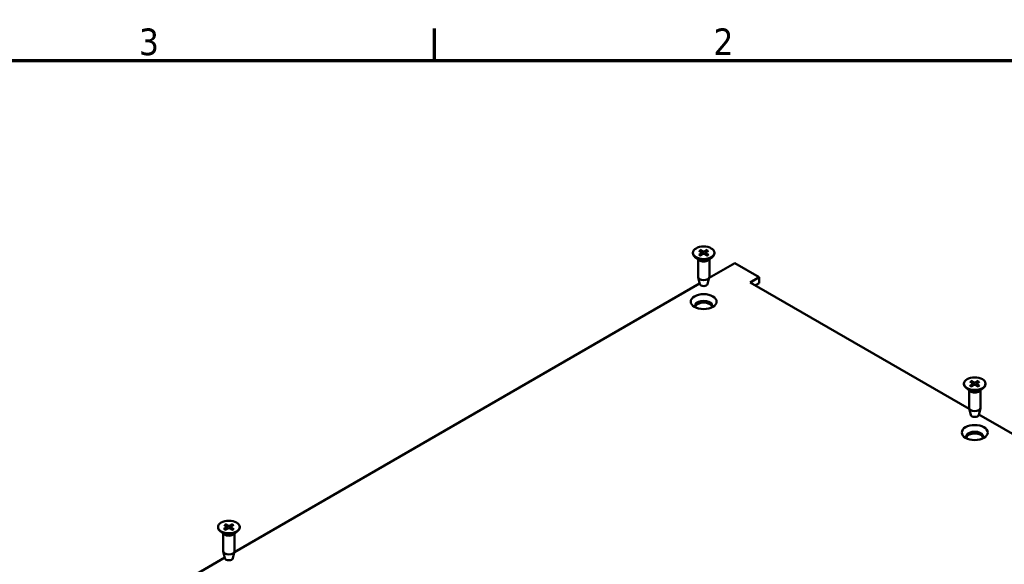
# Model space of a CAD drawing. Header units: millimetres. Extents: x 3 to 957, y 17 to 604.
# Tile 11 of 12: x 633 to 839, y 487 to 601. Entities that reach past the tile are written whole.
import ezdxf

# ---------------------------------------------------------------- set-up
doc = ezdxf.new("R2010")
doc.units = ezdxf.units.MM
doc.header["$LTSCALE"] = 1.111111
doc.layers.add('Border (ANSI)', color=7, linetype='Continuous', lineweight=70)
doc.layers.add('Visible (ANSI)', color=7, linetype='Continuous', lineweight=50)
doc.styles.add('Note Text (ANSI)', font='tahoma.ttf')

# ---------------------------------------------------------------- blocks, each defined once
blk = doc.blocks.new('Borders Default Border')
at = {"layer": 'Border (ANSI)'}
blk.add_line((647.7, 533.4), (647.7, 539.42), dxfattribs=at)
at = {"layer": 'Border (ANSI)', "flags": 128}
blk.add_lwpolyline([(12.7, 25.4), (12.7, 533.4), (850.9, 533.4), (850.9, 25.4), (12.7, 25.4)], dxfattribs=at)
at = {"layer": 'Border (ANSI)', "char_height": 5, "attachment_point": 7, "style": 'Note Text (ANSI)'}
for s, insert in [('3', (592.17, 534.31)), ('2', (700.16, 534.42))]:
    blk.add_mtext(s, dxfattribs=dict(at, insert=insert))

msp = doc.modelspace()

# ---------------------------------------------------------------- linework, layer by layer
at = {"layer": 'Visible (ANSI)'}
for p, q in [((773.649, 552.52), (773.649, 552.41)), ((774.957, 550.956), (774.09, 551.635)), ((774.89, 552.951), (775.5, 552.585)), ((774.897, 552.085), (775.501, 552.454)), ((775.157, 553.106), (775.796, 552.757)), ((775.166, 551.931), (775.8, 552.283)), ((775.546, 552.52), (775.554, 552.146)), ((776.657, 553.11), (776.023, 552.757)), ((776.666, 551.934), (776.027, 552.283)), ((776.277, 552.523), (776.269, 552.151)), ((776.926, 552.956), (776.321, 552.587)), ((776.932, 552.09), (776.322, 552.456)), ((776.866, 550.956), (777.732, 551.635)), ((778.174, 552.52), (778.174, 552.41)), ((774.726, 551.137), (774.726, 547.474)), ((782.421, 550.359), (777.057, 547.262)), ((777.097, 551.137), (777.097, 547.474)), ((787.518, 547.416), (782.421, 550.359)), ((775.084, 545.971), (774.738, 547.377)), ((776.739, 545.971), (777.085, 547.377)), ((785.647, 546.336), (787.518, 547.416)), ((787.518, 546.191), (787.518, 547.416)), ((775.051, 546.104), (677.9, 490.013)), ((831.378, 519.934), (785.647, 546.336)), ((787.518, 546.191), (786.708, 545.724)), ((830.26, 525.192), (830.26, 525.082)), ((831.505, 525.625), (832.112, 525.258)), ((831.505, 524.759), (832.112, 525.127)), ((831.773, 525.78), (832.409, 525.429)), ((831.773, 524.605), (832.409, 524.955)), ((832.158, 525.193), (832.166, 524.821)), ((833.273, 525.78), (832.636, 525.429)), ((833.273, 524.605), (832.636, 524.955)), ((832.888, 525.193), (832.88, 524.821)), ((833.54, 525.625), (832.933, 525.258)), ((833.54, 524.759), (832.933, 525.127)), ((834.785, 525.192), (834.785, 525.082)), ((831.569, 523.628), (830.702, 524.307)), ((831.337, 523.809), (831.337, 520.146)), ((833.477, 523.628), (834.344, 524.307)), ((833.708, 523.809), (833.708, 520.146)), ((831.695, 518.643), (831.349, 520.049)), ((833.35, 518.643), (833.696, 520.049)), ((877.845, 493.106), (833.383, 518.776)), ((675.754, 495.718), (676.347, 495.343)), ((676.028, 495.869), (676.65, 495.51)), ((677.527, 495.849), (676.877, 495.507)), ((677.789, 495.691), (677.167, 495.332)), ((674.492, 495.272), (674.492, 495.162)), ((675.8, 493.708), (674.933, 494.387)), ((675.569, 493.889), (675.569, 490.225)), ((675.72, 494.852), (676.341, 495.212)), ((675.982, 494.694), (676.632, 495.036)), ((676.389, 495.28), (676.397, 494.913)), ((677.481, 494.675), (676.859, 495.033)), ((677.119, 495.266), (677.111, 494.888)), ((677.755, 494.826), (677.162, 495.201)), ((677.709, 493.708), (678.575, 494.387)), ((677.94, 493.889), (677.94, 490.225)), ((679.017, 495.272), (679.017, 495.162)), ((675.927, 488.723), (675.581, 490.129)), ((677.582, 488.723), (677.928, 490.129)), ((675.894, 488.856), (662.82, 481.307))]:
    msp.add_line(p, q, dxfattribs=at)
for centre, major_axis in [((775.911, 552.52), (-2.262, 0)), ((775.911, 542.314), (-2.708, 0)), ((832.523, 525.192), (-2.262, 0)), ((832.523, 514.986), (-2.708, 0)), ((676.754, 495.272), (-2.262, 0))]:
    msp.add_ellipse(centre, major_axis=major_axis, ratio=0.5773503, dxfattribs=at)
for centre, major_axis, start_param, end_param in [((775.911, 552.41), (2.262, 0), 3.1415927, 6.2831853), ((775.382, 552.519), (0.164, 0), 5.5257167, 7.0494527), ((775.909, 552.826), (0.164, 0), 3.9549204, 5.4786564), ((775.914, 552.214), (-0.164, 0), 3.9549204, 5.4786564), ((776.441, 552.521), (-0.164, 0), 5.5257167, 7.0494527), ((775.911, 551.362), (-1.185, 0), 0.6351932, 2.5063995), ((775.911, 547.474), (1.185, 0), 3.1415927, 6.2831853), ((775.911, 546.039), (-0.836, 0), 0.1410365, 3.0005561), ((775.911, 541.453), (1.792, 0), 5.9194724, 9.7884909), ((775.911, 541.089), (1.792, 0), 0.1767399, 2.9648528), ((832.523, 525.082), (2.262, 0), 3.1415927, 6.2831853), ((831.993, 525.192), (0.164, 0), 5.5213173, 7.0450533), ((832.523, 525.498), (0.164, 0), 3.950521, 5.474257), ((832.523, 524.886), (-0.164, 0), 3.950521, 5.474257), ((833.052, 525.192), (-0.164, 0), 5.5213173, 7.0450533), ((832.523, 524.034), (-1.185, 0), 0.6351932, 2.5063995), ((832.523, 520.146), (1.185, 0), 3.1415927, 6.2831853), ((832.523, 518.711), (-0.836, 0), 0.1410365, 3.0005561), ((832.523, 514.125), (1.792, 0), 5.9194724, 9.7884909), ((832.523, 513.761), (1.792, 0), 0.1767399, 2.9648528), ((676.754, 495.162), (2.262, 0), 3.1415927, 6.2831853), ((676.754, 494.114), (-1.185, 0), 0.6351932, 2.5063995), ((676.225, 495.279), (0.164, 0), 5.4986392, 7.0223753), ((676.742, 494.966), (-0.164, 0), 3.9278429, 5.4515789), ((676.766, 495.577), (0.164, 0), 3.9278429, 5.4515789), ((677.284, 495.265), (-0.164, 0), 5.4986392, 7.0223753), ((676.754, 490.225), (1.185, 0), 3.1415927, 6.2831853), ((676.754, 488.791), (-0.836, 0), 0.1410365, 3.0005561)]:
    msp.add_ellipse(centre, major_axis=major_axis, ratio=0.5773503, start_param=start_param, end_param=end_param, dxfattribs=at)
for points, knots in [([(774.897, 552.085), (774.904, 552.089), (774.911, 552.092), (774.924, 552.093), (774.93, 552.092), (774.936, 552.088), (774.937, 552.088), (774.938, 552.087)], [0.0136539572, 0.0136539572, 0.0136539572, 0.0136539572, 0.017108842, 0.017108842, 0.0205337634, 0.0205337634, 0.0213047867, 0.0213047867, 0.0213047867, 0.0213047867]), ([(775.187, 551.942), (775.172, 551.949), (775.157, 551.956), (775.123, 551.972), (775.104, 551.981), (775.067, 552.001), (775.05, 552.011), (775.016, 552.032), (774.999, 552.042), (774.968, 552.064), (774.953, 552.076), (774.938, 552.087)], [6.1417502, 6.1417502, 6.1417502, 6.1417502, 6.18901821, 6.18901821, 6.25218109, 6.25218109, 6.31534398, 6.31534398, 6.37850686, 6.37850686, 6.44166975, 6.44166975, 6.44166975, 6.44166975]), ([(775.157, 553.106), (775.164, 553.102), (775.172, 553.096), (775.185, 553.083), (775.192, 553.074), (775.2, 553.059), (775.204, 553.051), (775.207, 553.044)], [0.0136539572, 0.0136539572, 0.0136539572, 0.0136539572, 0.017108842, 0.017108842, 0.0205337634, 0.0205337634, 0.0232838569, 0.0232838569, 0.0232838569, 0.0232838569]), ([(776.608, 553.047), (776.61, 553.055), (776.614, 553.063), (776.622, 553.077), (776.629, 553.086), (776.642, 553.099), (776.65, 553.106), (776.657, 553.11)], [0.0312995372, 0.0312995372, 0.0312995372, 0.0312995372, 0.0340496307, 0.0340496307, 0.0374745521, 0.0374745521, 0.040929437, 0.040929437, 0.040929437, 0.040929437]), ([(776.891, 552.092), (776.877, 552.08), (776.862, 552.069), (776.83, 552.047), (776.814, 552.036), (776.78, 552.015), (776.763, 552.005), (776.727, 551.985), (776.708, 551.976), (776.674, 551.959), (776.66, 551.953), (776.645, 551.946)], [4.55386518, 4.55386518, 4.55386518, 4.55386518, 4.61704093, 4.61704093, 4.68021668, 4.68021668, 4.74339243, 4.74339243, 4.80656818, 4.80656818, 4.85356778, 4.85356778, 4.85356778, 4.85356778]), ([(776.891, 552.092), (776.892, 552.093), (776.893, 552.093), (776.899, 552.097), (776.906, 552.098), (776.918, 552.097), (776.926, 552.094), (776.932, 552.09)], [0.033226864, 0.033226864, 0.033226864, 0.033226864, 0.0340496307, 0.0340496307, 0.0374745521, 0.0374745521, 0.040929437, 0.040929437, 0.040929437, 0.040929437]), ([(831.505, 524.759), (831.512, 524.763), (831.519, 524.766), (831.532, 524.767), (831.538, 524.766), (831.544, 524.763), (831.545, 524.762), (831.546, 524.761)], [0.0136539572, 0.0136539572, 0.0136539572, 0.0136539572, 0.017108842, 0.017108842, 0.0205337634, 0.0205337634, 0.0213305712, 0.0213305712, 0.0213305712, 0.0213305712]), ([(831.794, 524.616), (831.779, 524.623), (831.764, 524.629), (831.73, 524.646), (831.711, 524.655), (831.675, 524.675), (831.657, 524.685), (831.623, 524.706), (831.607, 524.717), (831.576, 524.739), (831.561, 524.75), (831.546, 524.761)], [6.14187782, 6.14187782, 6.14187782, 6.14187782, 6.18901219, 6.18901219, 6.25218149, 6.25218149, 6.31535079, 6.31535079, 6.37852009, 6.37852009, 6.44168939, 6.44168939, 6.44168939, 6.44168939]), ([(831.773, 525.78), (831.78, 525.776), (831.788, 525.77), (831.801, 525.757), (831.807, 525.748), (831.816, 525.733), (831.82, 525.725), (831.822, 525.717)], [0.0136539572, 0.0136539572, 0.0136539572, 0.0136539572, 0.017108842, 0.017108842, 0.0205337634, 0.0205337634, 0.0232838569, 0.0232838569, 0.0232838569, 0.0232838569]), ([(833.223, 525.717), (833.226, 525.725), (833.229, 525.733), (833.238, 525.748), (833.245, 525.757), (833.258, 525.77), (833.266, 525.776), (833.273, 525.78)], [0.0312995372, 0.0312995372, 0.0312995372, 0.0312995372, 0.0340496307, 0.0340496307, 0.0374745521, 0.0374745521, 0.040929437, 0.040929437, 0.040929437, 0.040929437]), ([(833.499, 524.761), (833.485, 524.75), (833.47, 524.739), (833.438, 524.717), (833.422, 524.706), (833.388, 524.685), (833.37, 524.675), (833.334, 524.655), (833.315, 524.646), (833.281, 524.629), (833.267, 524.623), (833.252, 524.616)], [4.5538849, 4.5538849, 4.5538849, 4.5538849, 4.6170542, 4.6170542, 4.6802235, 4.6802235, 4.7433928, 4.7433928, 4.8065621, 4.8065621, 4.85369647, 4.85369647, 4.85369647, 4.85369647]), ([(833.499, 524.761), (833.5, 524.762), (833.501, 524.763), (833.507, 524.766), (833.514, 524.767), (833.526, 524.766), (833.534, 524.763), (833.54, 524.759)], [0.0332528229, 0.0332528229, 0.0332528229, 0.0332528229, 0.0340496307, 0.0340496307, 0.0374745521, 0.0374745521, 0.040929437, 0.040929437, 0.040929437, 0.040929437]), ([(676.028, 495.869), (676.035, 495.865), (676.042, 495.859), (676.055, 495.846), (676.062, 495.836), (676.07, 495.822), (676.074, 495.814), (676.076, 495.806)], [0.0136539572, 0.0136539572, 0.0136539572, 0.0136539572, 0.017108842, 0.017108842, 0.0205337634, 0.0205337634, 0.0232838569, 0.0232838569, 0.0232838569, 0.0232838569]), ([(677.477, 495.788), (677.479, 495.795), (677.483, 495.803), (677.492, 495.818), (677.499, 495.827), (677.512, 495.84), (677.52, 495.846), (677.527, 495.849)], [0.0312995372, 0.0312995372, 0.0312995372, 0.0312995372, 0.0340496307, 0.0340496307, 0.0374745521, 0.0374745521, 0.040929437, 0.040929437, 0.040929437, 0.040929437]), ([(675.72, 494.852), (675.727, 494.856), (675.735, 494.859), (675.747, 494.86), (675.754, 494.859), (675.76, 494.855), (675.762, 494.854), (675.763, 494.853)], [0.0136539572, 0.0136539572, 0.0136539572, 0.0136539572, 0.017108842, 0.017108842, 0.0205337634, 0.0205337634, 0.021466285, 0.021466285, 0.021466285, 0.021466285]), ([(676.003, 494.706), (675.989, 494.712), (675.975, 494.719), (675.942, 494.736), (675.923, 494.745), (675.888, 494.766), (675.871, 494.776), (675.838, 494.797), (675.822, 494.808), (675.791, 494.83), (675.777, 494.842), (675.763, 494.853)], [6.14255301, 6.14255301, 6.14255301, 6.14255301, 6.18898012, 6.18898012, 6.25218306, 6.25218306, 6.31538599, 6.31538599, 6.37858893, 6.37858893, 6.44179186, 6.44179186, 6.44179186, 6.44179186]), ([(677.715, 494.829), (677.7, 494.817), (677.685, 494.806), (677.652, 494.785), (677.636, 494.774), (677.601, 494.754), (677.583, 494.744), (677.545, 494.725), (677.526, 494.715), (677.492, 494.699), (677.476, 494.693), (677.461, 494.686)], [4.55398527, 4.55398527, 4.55398527, 4.55398527, 4.61712189, 4.61712189, 4.68025852, 4.68025852, 4.74339514, 4.74339514, 4.80653176, 4.80653176, 4.85434318, 4.85434318, 4.85434318, 4.85434318]), ([(677.715, 494.829), (677.716, 494.829), (677.717, 494.83), (677.722, 494.833), (677.729, 494.834), (677.741, 494.833), (677.748, 494.83), (677.755, 494.826)], [0.0333839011, 0.0333839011, 0.0333839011, 0.0333839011, 0.0340496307, 0.0340496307, 0.0374745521, 0.0374745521, 0.040929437, 0.040929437, 0.040929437, 0.040929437])]:
    msp.add_open_spline(points, degree=3, knots=knots, dxfattribs=at)
for points, weights in [([(775.33, 552.687), (775.273, 552.851), (775.207, 553.044)], [1.02405896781, 1.01675598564, 1.00306837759]), ([(776.608, 553.047), (776.541, 552.852), (776.484, 552.686)], [1.00306837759, 1.01691296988, 1.02422564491]), ([(831.946, 525.358), (831.889, 525.523), (831.822, 525.717)], [1.02414191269, 1.01683390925, 1.00306837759]), ([(833.223, 525.717), (833.156, 525.523), (833.099, 525.358)], [1.00306837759, 1.01683390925, 1.02414191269]), ([(676.2, 495.435), (676.143, 495.605), (676.076, 495.806)], [1.02458205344, 1.01725410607, 1.00306837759]), ([(677.477, 495.788), (677.41, 495.6), (677.353, 495.439)], [1.00306837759, 1.01644395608, 1.02372268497])]:
    msp.add_rational_spline(points, weights, degree=2, dxfattribs=at)

# ---------------------------------------------------------------- block references
at = {"xscale": 1.111111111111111, "yscale": 1.111111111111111, "zscale": 1.111111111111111}
msp.add_blockref('Borders Default Border', (0, 0), dxfattribs=at)

doc.saveas('drawing.dxf')
